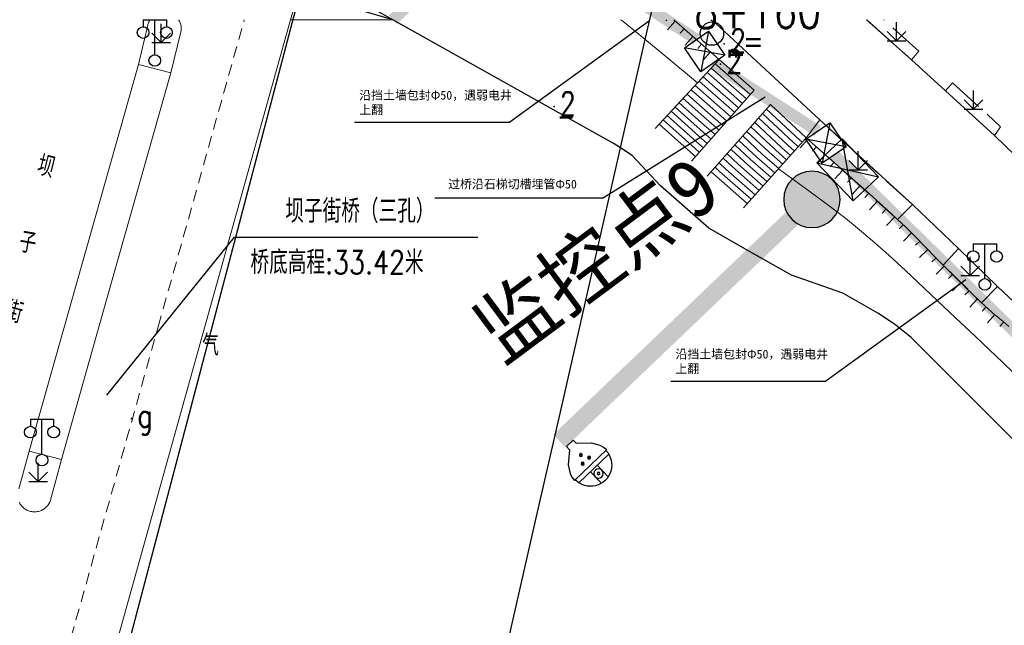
# Model space of a CAD drawing. Extents: x 39527407 to 39530665, y 3786466 to 3790957.
# Tile 41 of 113: x 39529168 to 39529252, y 3788085 to 3788137. Entities that reach past the tile are written whole.
import ezdxf
from ezdxf.enums import TextEntityAlignment as Align

# ---------------------------------------------------------------- set-up
doc = ezdxf.new("R2010")
doc.units = 0
doc.header["$PDSIZE"] = 0.2
doc.linetypes.add('X0', pattern=[4, 3, -1])
doc.linetypes.add('X70', pattern=[1.6, 1, -0.6])
doc.layers.get('0').update_dxf_attribs({"linetype": 'CONTINUOUS'})
for name, color, linetype in [('04-安保监控', 4, 'CONTINUOUS'), ('DLSS', 4, 'CONTINUOUS'), ('GXYZ', 2, 'CONTINUOUS'), ('JCDL_DMX_F', 30, 'CONTINUOUS'), ('JCDL_JMDD_F', 231, 'CONTINUOUS'), ('JCDL_JMDX_F', 231, 'CONTINUOUS'), ('JCDL_JT_ZJ', 100, 'CONTINUOUS'), ('JCDL_JTD_F', 100, 'CONTINUOUS'), ('JCDL_JTX_F', 100, 'CONTINUOUS'), ('JMD', 6, 'CONTINUOUS'), ('SXSS', 5, 'CONTINUOUS'), ('ZBTZ', 3, 'CONTINUOUS'), ('zdh', 7, 'CONTINUOUS'), ('ZJ', 7, 'CONTINUOUS'), ('断面线', 2, 'CONTINUOUS'), ('水面监控', 7, 'CONTINUOUS'), ('综合管网', 1, 'CONTINUOUS')]:
    doc.layers.add(name, color=color, linetype=linetype)
for name, color, linetype, lineweight in [('JCDL_JMDX', 1, 'CONTINUOUS', 0), ('JCDL_SXM', 5, 'CONTINUOUS', 0), ('JCDL_SXX', 5, 'CONTINUOUS', 0), ('JCDL_ZBX', 3, 'CONTINUOUS', 0), ('JCDL_ZBX_F', 7, 'CONTINUOUS', 0)]:
    doc.layers.add(name, color=color, linetype=linetype, lineweight=lineweight)
doc.styles.add('HT', font='simhei.ttf')
doc.styles.add('HZ', font='rs', dxfattribs={"width": 0.8, "bigfont": 'hztxt'})
doc.styles.get("Standard").update_dxf_attribs({"font": 'txt', "width": 1.1})
doc.linetypes.add('10422', pattern='A,2,[150,AAA.SHX,S=1,R=0,X=0,Y=1],2,[177,AAA.SHX,S=1,R=0,X=0,Y=0.8],1e-09', length=4)
doc.linetypes.add('X19', pattern='A,4.5,[145,symbolx.shx,S=1,R=0,X=0,Y=1],4.5,-0.5,[146,symbolx.shx,S=1,R=0,X=0,Y=0],-0.5', length=10)
doc.linetypes.add('X35', pattern='A,2,[150,AAA.SHX,S=1,R=0,X=0,Y=1],2,[177,AAA.SHX,S=1,R=0,X=0,Y=0.8],1e-09', length=4)
doc.linetypes.add('X41', pattern='A,1,[18,symbolt.shx,S=1,R=0,X=0,Y=0],2,[8,symbolt.shx,S=1,R=0,X=0,Y=0],1', length=4)
doc.linetypes.add('X67', pattern='A,1,[150,symbolx.shx,S=1,R=0,X=0,Y=1],2,[153,symbolx.shx,S=1,R=0,X=0,Y=0.8],2,[145,symbolx.shx,S=1,R=0,X=0,Y=0],0,[150,symbolx.shx,S=1,R=0,X=0,Y=1],2,[153,symbolx.shx,S=1,R=0,X=0,Y=0.8],2,[150,symbolx.shx,S=1,R=0,X=0,Y=1],0.5,-0.5,[146,symbolx.shx,S=1,R=0,X=0,Y=0],-0.5,0.5,[153,symbolx.shx,S=1,R=0,X=0,Y=0.8],1', length=12)

# ---------------------------------------------------------------- blocks, each defined once
blk = doc.blocks.new('5820000')
at = {"color": 0, "linetype": 'Continuous'}
blk.add_circle((0, 0), 1, dxfattribs=at)
blk = doc.blocks.new('9530003')
at = {"color": 0}
for p, q in [((0, 0), (0, 1.6)), ((-0.8, 0), (0.8, 0))]:
    blk.add_line(p, q, dxfattribs=at)
at = {"color": 0, "linetype": 'Continuous'}
for points in [[(0, 0), (-0.8, 0.8)], [(0, 0), (0.8, 0.8)]]:
    blk.add_lwpolyline(points, dxfattribs=at)
blk = doc.blocks.new('3521000')
at = {"color": 0}
for p, q in [((-1, 3.5), (1, 3.5)), ((0, 0.5), (0, 3.5))]:
    blk.add_line(p, q, dxfattribs=at)
at = {"color": 0, "linetype": 'Continuous', "flags": 128}
for points in [[(-1, 3.5), (-1, 2.9)], [(1, 3.5), (1, 2.9)]]:
    blk.add_lwpolyline(points, dxfattribs=at)
at = {"color": 0}
for centre in [(-1, 2.4), (1, 2.4), (0, 0)]:
    blk.add_circle(centre, 0.5, dxfattribs=at)
blk = doc.blocks.new('弱电井')
at = {"layer": '综合管网', "linetype": 'Continuous', "lineweight": 30}
for p, q in [((39505996.61, 3778252.25), (39506001.85, 3778241.73)), ((39506004.49, 3778249.61), (39505993.97, 3778244.37))]:
    blk.add_line(p, q, dxfattribs=at)
blk.add_lwpolyline([(39505996.61, 3778252.25), (39506004.49, 3778249.61), (39506001.85, 3778241.73), (39505993.97, 3778244.37)], close=True, dxfattribs=at)
blk = doc.blocks.new('A$C645879D4')
at = {"layer": '04-安保监控'}
h = blk.add_hatch(color=256, dxfattribs=at)
edge = h.paths.add_edge_path()
edge.add_arc((404, 404), 404, 0, 360)
blk.add_circle((404, 404), 404, dxfattribs=at)
blk = doc.blocks.new('A$C2CD672AE')
at = {"layer": '04-安保监控', "color": 6}
for p, q in [((3.16, 8.38), (3.16, 9.15)), ((3.16, 9.15), (4.84, 9.15)), ((4.84, 8.38), (4.84, 9.15)), ((3.16, 8.38), (1.14, 6.57)), ((4.84, 8.38), (6.85, 6.57)), ((1.14, 6.57), (0.34, 5.24)), ((6.85, 6.57), (7.66, 5.24)), ((0.1, 4.53), (0, 3.79)), ((0, 3.79), (8, 3.79)), ((0.34, 5.24), (0.1, 4.53)), ((7.66, 5.24), (7.9, 4.53)), ((7.9, 4.53), (8, 3.79)), ((0.31, 2.95), (7.69, 2.95)), ((3.16, 2.95), (3.16, 0.09)), ((4.84, 2.95), (4.84, 0.09))]:
    blk.add_line(p, q, dxfattribs=at)
for centre, major_axis, start_param, end_param in [((4.02, 6.27), (0.188, 0.188), 3.141593, 9.424778), ((4, 3.79), (2.68, 2.68), 2.356194, 5.497787), ((3.26, 4.93), (0.188, 0.188), 6.28318530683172, 12.5663706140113), ((4.85, 4.94), (0.188, 0.188), 3.141593, 9.424778), ((4, 1.71), (0.595, 0.595), 5.497787, 11.780972), ((4, 1.71), (0.161, 0.161), 5.497787, 11.780972)]:
    blk.add_ellipse(centre, major_axis=major_axis, ratio=1, start_param=start_param, end_param=end_param, dxfattribs=at)
for points in [[(3.79, 6.4), (4.25, 6.4), (3.76, 6.27), (4.29, 6.27)], [(3.79, 6.13), (4.25, 6.14), (3.76, 6.27), (4.29, 6.27)], [(3.89, 6.5), (4.16, 6.5), (3.79, 6.4), (4.25, 6.4)], [(3.89, 6.04), (4.16, 6.04), (3.79, 6.13), (4.25, 6.14)], [(4.02, 6.53), (4.02, 6.53), (3.89, 6.5), (4.16, 6.5)], [(4.02, 6), (4.02, 6), (3.89, 6.04), (4.16, 6.04)], [(3.03, 5.07), (3.49, 5.07), (2.99, 4.93), (3.52, 4.93)], [(3.03, 4.8), (3.49, 4.8), (2.99, 4.93), (3.52, 4.93)], [(3.12, 5.16), (3.39, 5.16), (3.03, 5.07), (3.49, 5.07)], [(3.12, 4.7), (3.39, 4.7), (3.03, 4.8), (3.49, 4.8)], [(3.26, 5.2), (3.26, 5.2), (3.12, 5.16), (3.39, 5.16)], [(3.26, 4.67), (3.26, 4.67), (3.12, 4.7), (3.39, 4.7)], [(4.62, 5.07), (5.08, 5.07), (4.59, 4.94), (5.12, 4.94)], [(4.62, 4.8), (5.09, 4.81), (4.59, 4.94), (5.12, 4.94)], [(4.72, 5.17), (4.99, 5.17), (4.62, 5.07), (5.08, 5.07)], [(4.72, 4.71), (4.99, 4.71), (4.62, 4.8), (5.09, 4.81)], [(4.85, 5.2), (4.85, 5.2), (4.72, 5.17), (4.99, 5.17)], [(4.86, 4.67), (4.86, 4.67), (4.72, 4.71), (4.99, 4.71)]]:
    blk.add_solid(points, dxfattribs=at)
blk = doc.blocks.new('A$C30C14BCC')
at = {"layer": '04-安保监控', "color": 2}
for p, q in [((0, 600), (400, 0)), ((0, 0), (400, 600))]:
    blk.add_line(p, q, dxfattribs=at)
at = {"layer": '04-安保监控', "color": 2, "ltscale": 12}
blk.add_lwpolyline([(0, 600), (400, 600), (400, 0), (0, 0)], close=True, dxfattribs=at)

msp = doc.modelspace()

# ---------------------------------------------------------------- linework, layer by layer
at = {"layer": 'DLSS', "color": 9, "linetype": 'Continuous', "lineweight": 0, "elevation": -38.58}
for points in [[(39529181.31548, 3788137.42772), (39529181.34116, 3788137.38263), (39529181.38218, 3788137.30708), (39529181.41865, 3788137.22924), (39529181.45045, 3788137.14938), (39529181.47747, 3788137.06777), (39529181.4996, 3788136.9847), (39529181.51678, 3788136.90047), (39529181.52893, 3788136.81537), (39529181.53603, 3788136.7297), (39529181.53804, 3788136.64376), (39529181.53495, 3788136.55785), (39529181.52678, 3788136.47228), (39529181.51314, 3788136.38742), (39529180.64699, 3788132.86171), (39529177.87699, 3788133.57272)], [(39529177.87699, 3788133.57272), (39529178.64829, 3788136.83447), (39529178.66116, 3788136.91946), (39529178.67945, 3788137.00345), (39529178.70269, 3788137.08622), (39529178.73078, 3788137.16746), (39529178.76364, 3788137.24689), (39529178.80115, 3788137.32424), (39529178.84317, 3788137.39924), (39529178.85913, 3788137.42772)], [(39529178.84317, 3788137.39924), (39529178.85913, 3788137.42772)]]:
    msp.add_lwpolyline(points, dxfattribs=at)
at = {"layer": 'DLSS', "color": 9, "linetype": 'X70', "lineweight": 0, "elevation": -38.58}
for points in [[(39529179.5542, 3788111.06391), (39529186.94273, 3788137.42772)], [(39529168.18887, 3788070.51001), (39529179.5542, 3788111.06391)]]:
    msp.add_lwpolyline(points, dxfattribs=at)
at = {"layer": 'DLSS', "color": 9, "linetype": 'Continuous', "lineweight": 20, "elevation": -38.58}
for points in [[(39529226.97484, 3788137.42772), (39529227.37999, 3788137.12871), (39529236.31999, 3788128.82271), (39529244.258, 3788121.55472), (39529248.215, 3788117.78972), (39529251.54999, 3788114.51771), (39529255.912, 3788110.44171), (39529274.417, 3788092.71271), (39529277.831, 3788089.56071), (39529300.83, 3788067.50871), (39529332.843, 3788036.45119)], [(39529240.32173, 3788137.42772), (39529244.17999, 3788133.99471), (39529247.093, 3788131.32872), (39529251.297, 3788127.48672), (39529260.84899, 3788118.25372), (39529280.592, 3788099.49072), (39529284.05099, 3788096.11971), (39529297.544, 3788083.23971), (39529300.97799, 3788079.97371), (39529327.329, 3788054.70071), (39529331.723, 3788050.52772), (39529332.843, 3788049.44006)]]:
    msp.add_lwpolyline(points, dxfattribs=at)
at = {"layer": 'DLSS', "color": 9, "linetype": 'X19', "lineweight": 0, "elevation": -38.58}
for points in [[(39529177.87699, 3788133.57272), (39529172.63898, 3788115.06527)], [(39529175.19209, 3788113.58796), (39529180.64699, 3788132.86171)], [(39529172.63898, 3788115.06527), (39529168.49, 3788100.40571)], [(39529171.26, 3788099.69472), (39529175.19209, 3788113.58796)]]:
    msp.add_lwpolyline(points, dxfattribs=at)
at = {"layer": 'GXYZ', "color": 9, "linetype": 'Continuous', "elevation": -38.58, "flags": 128}
msp.add_lwpolyline([(39529173.54007, 3788070.62661), (39529195.38189, 3788153.58273)], dxfattribs=at)
at = {"layer": 'JCDL_DMX_F', "color": 9, "linetype": 'X41', "lineweight": 0, "elevation": -38.58}
msp.add_lwpolyline([(39529219.2486, 3788137.42772), (39529219.31327, 3788137.37931), (39529220.82439, 3788136.17013), (39529222.94617, 3788134.41216), (39529225.81559, 3788131.99515)], dxfattribs=at)
at = {"layer": 'JCDL_DMX_F', "color": 9, "linetype": 'X35', "lineweight": 0, "elevation": -38.58}
msp.add_lwpolyline([(39529232.78071, 3788124.63594), (39529235.37678, 3788122.7487), (39529237.22884, 3788121.37026), (39529238.683, 3788120.2434), (39529239.895, 3788119.25172), (39529241.04054, 3788118.27542), (39529242.24509, 3788117.20635), (39529243.62606, 3788115.93698), (39529245.28937, 3788114.37284), (39529246.96109, 3788112.79049), (39529248.37365, 3788111.45268), (39529249.6378, 3788110.25445), (39529250.874, 3788109.08172), (39529252.00846, 3788108.00263), (39529252.89051, 3788107.15611)], dxfattribs=at)
at = {"layer": 'JCDL_JMDX', "color": 9, "linetype": 'X67', "lineweight": 0, "elevation": -38.58}
msp.add_lwpolyline([(39529199.67647, 3788137.42772), (39529218.689, 3788126.77571), (39529220.224, 3788125.76372), (39529222.644, 3788123.18371), (39529226.79299, 3788119.52571), (39529233.895, 3788115.49472), (39529238.286, 3788113.95472), (39529241.308, 3788112.25572), (39529242.72599, 3788111.30572), (39529244.16699, 3788110.14472), (39529253.181, 3788101.12772), (39529326.073, 3788031.05372), (39529332.843, 3788023.87398)], dxfattribs=at)
at = {"layer": 'JCDL_JMDX', "color": 9, "linetype": 'Continuous', "lineweight": 0, "elevation": -38.58}
for points in [[(39529227.53738, 3788133.47501), (39529227.34224, 3788133.65016)], [(39529227.24217, 3788132.38159), (39529226.65674, 3788132.90703)], [(39529227.38978, 3788132.9283), (39529226.99949, 3788133.27859)], [(39529230.01478, 3788130.62792), (39529227.38978, 3788132.9283)], [(39529230.34988, 3788131.01031), (39529227.53738, 3788133.47501)], [(39529226.94695, 3788131.28817), (39529225.97124, 3788132.1639)], [(39529227.09456, 3788131.83488), (39529226.31399, 3788132.53547)], [(39529229.67967, 3788130.24552), (39529227.24217, 3788132.38159)], [(39529226.50413, 3788129.64804), (39529224.943, 3788131.04922)], [(39529226.65174, 3788130.19475), (39529225.28575, 3788131.42078)], [(39529226.79935, 3788130.74146), (39529225.6285, 3788131.79234)], [(39529229.00945, 3788129.48073), (39529226.94695, 3788131.28817)], [(39529229.34456, 3788129.86312), (39529227.09456, 3788131.83488)], [(39529226.20892, 3788128.55462), (39529224.2575, 3788130.30609)], [(39529226.35652, 3788129.10133), (39529224.60025, 3788130.67765)], [(39529228.33924, 3788128.71593), (39529226.65174, 3788130.19475)], [(39529228.67435, 3788129.09833), (39529226.79935, 3788130.74146)], [(39529225.9137, 3788127.4612), (39529223.572, 3788129.56296)], [(39529226.06131, 3788128.00791), (39529223.91475, 3788129.93453)], [(39529228.00413, 3788128.33354), (39529226.50413, 3788129.64804)], [(39529234.09512, 3788126.86834), (39529231.41413, 3788129.37258)], [(39529234.62606, 3788127.07352), (39529231.75356, 3788129.75665)], [(39529225.61849, 3788126.36778), (39529222.8865, 3788128.81984)], [(39529225.7661, 3788126.91449), (39529223.22925, 3788129.1914)], [(39529227.33392, 3788127.56874), (39529226.20892, 3788128.55462)], [(39529227.66903, 3788127.95114), (39529226.35652, 3788129.10133)], [(39529233.03325, 3788126.45796), (39529230.73525, 3788128.60446)], [(39529233.56418, 3788126.66315), (39529231.07469, 3788128.98852)], [(39529225.47088, 3788125.82107), (39529222.54375, 3788128.44828)], [(39529226.99881, 3788127.18635), (39529226.06131, 3788128.00791)], [(39529231.97137, 3788126.04759), (39529230.05637, 3788127.83634)], [(39529232.50231, 3788126.25278), (39529230.39581, 3788128.2204)], [(39529226.3286, 3788126.42155), (39529225.7661, 3788126.91449)], [(39529226.6637, 3788126.80395), (39529225.9137, 3788127.4612)], [(39529230.9095, 3788125.63721), (39529229.3775, 3788127.06821)], [(39529231.44043, 3788125.8424), (39529229.71694, 3788127.45227)], [(39529234.48262, 3788126.52871), (39529234.09512, 3788126.86834)], [(39529234.81981, 3788126.90371), (39529234.62606, 3788127.07352)], [(39529225.99349, 3788126.03916), (39529225.61849, 3788126.36778)], [(39529229.84762, 3788125.22684), (39529228.69862, 3788126.30009)], [(39529230.37856, 3788125.43203), (39529229.03806, 3788126.68415)], [(39529233.13387, 3788125.02871), (39529231.97137, 3788126.04759)], [(39529233.47106, 3788125.40371), (39529232.50231, 3788126.25278)], [(39529233.80825, 3788125.77871), (39529233.03325, 3788126.45796)], [(39529234.14544, 3788126.15371), (39529233.56418, 3788126.66315)], [(39529225.65838, 3788125.65676), (39529225.47088, 3788125.82107)], [(39529228.25481, 3788124.61128), (39529227.68031, 3788125.1479)], [(39529228.78575, 3788124.81647), (39529228.01975, 3788125.53196)], [(39529229.31668, 3788125.02165), (39529228.35918, 3788125.91603)], [(39529231.78513, 3788123.52871), (39529229.84762, 3788125.22684)], [(39529232.12231, 3788123.90371), (39529230.37856, 3788125.43203)], [(39529232.4595, 3788124.27871), (39529230.9095, 3788125.63721)], [(39529232.79669, 3788124.65371), (39529231.44043, 3788125.8424)], [(39529227.19293, 3788124.2009), (39529227.00143, 3788124.37978)], [(39529227.72387, 3788124.40609), (39529227.34087, 3788124.76384)], [(39529230.43638, 3788122.02871), (39529227.72387, 3788124.40609)], [(39529230.77356, 3788122.40371), (39529228.25481, 3788124.61128)], [(39529231.11075, 3788122.77871), (39529228.78575, 3788124.81647)], [(39529231.44794, 3788123.15371), (39529229.31668, 3788125.02165)], [(39529230.09919, 3788121.65371), (39529227.19293, 3788124.2009)]]:
    msp.add_lwpolyline(points, dxfattribs=at)
at = {"layer": 'JCDL_JMDX_F', "color": 9, "linetype": 'Continuous', "lineweight": 0, "elevation": -38.58}
for points in [[(39529222.201, 3788128.07671), (39529227.68499, 3788134.02172)], [(39529230.68499, 3788131.39271), (39529227.68499, 3788134.02172)], [(39529225.32327, 3788125.27436), (39529230.68499, 3788131.39271)], [(39529226.66199, 3788123.99572), (39529232.093, 3788130.14071)], [(39529235.157, 3788127.27871), (39529232.093, 3788130.14071)], [(39529229.762, 3788121.27871), (39529235.157, 3788127.27871)]]:
    msp.add_lwpolyline(points, dxfattribs=at)
at = {"layer": 'JCDL_JTX_F', "color": 9, "linetype": 'Continuous', "lineweight": 0, "elevation": -38.58}
for points in [[(39529190.91794, 3788137.42772), (39529182.99215, 3788109.04298)], [(39529182.99215, 3788109.04298), (39529171.945, 3788069.47972)]]:
    msp.add_lwpolyline(points, dxfattribs=at)
at = {"layer": 'JCDL_SXM', "color": 9, "linetype": 'Continuous', "lineweight": 0, "elevation": -38.58}
msp.add_lwpolyline([(39529199.67647, 3788137.42772), (39529190.91794, 3788137.42772), (39529192.10891, 3788141.6816), (39529199.67647, 3788137.42772)], dxfattribs=at)
at = {"layer": 'JCDL_SXX', "color": 9, "linetype": 'Continuous', "lineweight": 0, "elevation": -38.58}
for points in [[(39529223.20413, 3788137.42772), (39529223.10975, 3788137.31886)], [(39529223.91974, 3788137.31153), (39529223.26177, 3788136.55848)], [(39529227.68499, 3788134.02172), (39529223.78676, 3788137.42772)], [(39529224.67279, 3788136.65357), (39529224.34381, 3788136.27704)], [(39529225.42584, 3788135.99561), (39529224.76788, 3788135.24256)], [(39529226.17889, 3788135.33764), (39529225.84991, 3788134.96112)], [(39529226.93194, 3788134.67968), (39529226.27398, 3788133.92663)], [(39529235.28072, 3788127.16948), (39529234.61864, 3788126.41957)], [(39529252.54304, 3788111.11041), (39529252.04054, 3788111.52758), (39529251.57536, 3788111.91115), (39529251.13853, 3788112.28496), (39529250.69154, 3788112.68313), (39529250.19656, 3788113.13822), (39529249.70905, 3788113.59344), (39529249.29012, 3788113.99212), (39529248.90623, 3788114.36686), (39529248.52158, 3788114.75186), (39529248.13972, 3788115.13674), (39529247.76636, 3788115.51102), (39529247.3673, 3788115.90882), (39529246.91, 3788116.36271), (39529246.44677, 3788116.82411), (39529246.02544, 3788117.25011), (39529245.61004, 3788117.67762), (39529245.16426, 3788118.14345), (39529244.69972, 3788118.62522), (39529244.21385, 3788119.11257), (39529243.65951, 3788119.65152), (39529242.994, 3788120.28471), (39529242.07802, 3788121.13239), (39529240.583, 3788122.47689), (39529238.32174, 3788124.48461), (39529235.157, 3788127.27871)], [(39529236.03036, 3788126.50763), (39529235.69944, 3788126.13281)], [(39529236.78, 3788125.84579), (39529236.11773, 3788125.09566)], [(39529237.52964, 3788125.18394), (39529237.19872, 3788124.80912)], [(39529238.27928, 3788124.5221), (39529237.61598, 3788123.77081)], [(39529239.02717, 3788123.85827), (39529238.6952, 3788123.48438)], [(39529239.77496, 3788123.19433), (39529239.10485, 3788122.4396)], [(39529240.52274, 3788122.53039), (39529240.19077, 3788122.1565)], [(39529241.26663, 3788121.86209), (39529240.5808, 3788121.09949)], [(39529242.01017, 3788121.1934), (39529241.67583, 3788120.82163)], [(39529242.74499, 3788120.51515), (39529242.05068, 3788119.76489)], [(39529243.47268, 3788119.82928), (39529243.12804, 3788119.46703)], [(39529244.19161, 3788119.1342), (39529243.48438, 3788118.40678)], [(39529244.89463, 3788118.42308), (39529244.5347, 3788118.07602)], [(39529245.58708, 3788117.70162), (39529244.86953, 3788117.01495)], [(39529246.28612, 3788116.98655), (39529245.93062, 3788116.63495)], [(39529246.99355, 3788116.27978), (39529246.29829, 3788115.5793)], [(39529247.70258, 3788115.5746), (39529247.34959, 3788115.22048)], [(39529248.40826, 3788114.86607), (39529247.70373, 3788114.16708)], [(39529249.11724, 3788114.16087), (39529248.76798, 3788113.80309)], [(39529249.84069, 3788113.47053), (39529249.17858, 3788112.76146)], [(39529250.57428, 3788112.79095), (39529250.23587, 3788112.42287)], [(39529251.32247, 3788112.12756), (39529250.7065, 3788111.40774)], [(39529252.08996, 3788111.48656), (39529251.77058, 3788111.10185)]]:
    msp.add_lwpolyline(points, dxfattribs=at)
at = {"layer": 'JCDL_ZBX', "color": 9, "linetype": 'Continuous', "lineweight": 0, "elevation": -38.58}
for points in [[(39529168.49, 3788100.40571), (39529167.59499, 3788097.17571)], [(39529167.63887, 3788096.00726), (39529167.67875, 3788095.93111), (39529167.72306, 3788095.85745), (39529167.77166, 3788095.78654), (39529167.82437, 3788095.71863), (39529167.88102, 3788095.65397), (39529167.94139, 3788095.59277), (39529168.00528, 3788095.53526), (39529168.07247, 3788095.48163), (39529168.14271, 3788095.43208), (39529168.21577, 3788095.38677), (39529168.29138, 3788095.34587), (39529168.36928, 3788095.30952), (39529168.44919, 3788095.27785), (39529168.53084, 3788095.25097), (39529168.61394, 3788095.22896), (39529168.6982, 3788095.21192), (39529168.727, 3788095.20771), (39529168.78332, 3788095.1999), (39529168.869, 3788095.19295), (39529168.95495, 3788095.19107), (39529169.04085, 3788095.1943), (39529169.12641, 3788095.2026), (39529169.21133, 3788095.21596), (39529169.29531, 3788095.23432), (39529169.37805, 3788095.25762), (39529169.45927, 3788095.28579), (39529169.53868, 3788095.31872), (39529169.616, 3788095.35628), (39529169.69096, 3788095.39837), (39529169.76329, 3788095.44482), (39529169.83275, 3788095.49547), (39529169.89908, 3788095.55015), (39529169.96206, 3788095.60866), (39529170.02147, 3788095.67079), (39529170.07708, 3788095.73634), (39529170.12872, 3788095.80506), (39529170.1762, 3788095.87673), (39529170.21935, 3788095.95108), (39529170.25803, 3788096.02785), (39529170.29208, 3788096.10678), (39529170.321, 3788096.18772), (39529171.26, 3788099.69472), (39529168.49, 3788100.40571)]]:
    msp.add_lwpolyline(points, dxfattribs=at)
at = {"layer": 'JCDL_ZBX_F', "color": 9, "linetype": 'X0', "lineweight": 0, "elevation": -38.58}
for points in [[(39529240.34838, 3788137.404), (39529244.17999, 3788133.99471), (39529244.80289, 3788134.71256), (39529241.78053, 3788137.42772)], [(39529247.093, 3788131.32872), (39529247.71299, 3788132.00713), (39529251.831, 3788128.24372), (39529251.297, 3788127.48672), (39529247.093, 3788131.32872)], [(39529242.994, 3788120.28471), (39529244.258, 3788121.55472), (39529236.31999, 3788128.82271), (39529235.157, 3788127.27871), (39529242.994, 3788120.28471)], [(39529250.19656, 3788113.13822), (39529251.54999, 3788114.51771), (39529248.215, 3788117.78972), (39529246.91, 3788116.36271), (39529250.19656, 3788113.13822)]]:
    msp.add_lwpolyline(points, dxfattribs=at)
at = {"layer": 'JMD', "color": 9, "linetype": 'Continuous'}
for p, q in [((39529175.14343, 3788105.20832, -38.58), (39529186.1179, 3788118.76381, -38.58)), ((39529186.1179, 3788118.76381, -38.58), (39529206.9679, 3788118.76381, -38.58))]:
    msp.add_line(p, q, dxfattribs=at)
at = {"layer": 'SXSS', "color": 9, "linetype": '10422', "flags": 128}
msp.add_lwpolyline([(39529709.517, 3787564.26083), (39529708.31982, 3787566.30995), (39529708.34708, 3787566.82102), (39529708.57214, 3787568.23476), (39529708.98535, 3787569.85439), (39529709.01559, 3787571.04819), (39529708.78021, 3787572.21894), (39529708.099, 3787573.71571), (39529699.731, 3787587.87372), (39529698.26, 3787594.58171), (39529697.875, 3787595.90372), (39529697.48177, 3787596.70536), (39529696.83, 3787597.63472), (39529680.57707, 3787617.62259), (39529674.64409, 3787624.91897), (39529671.96556, 3787622.64845), (39529670.5004, 3787624.3769), (39529673.08288, 3787626.56599), (39529663.90439, 3787637.42771), (39529649.789, 3787654.13172), (39529622.53434, 3787686.87647), (39529598.71099, 3787715.49872), (39529585.315, 3787732.26171), (39529585.7501, 3787732.67985), (39529584.284, 3787734.49272), (39529582.843, 3787733.26843), (39529582.41696, 3787732.90646), (39529582.286, 3787732.92894), (39529581.88257, 3787733.0131), (39529581.49045, 3787733.13994), (39529580.99298, 3787733.37284), (39529580.64445, 3787733.59276), (39529580.22008, 3787733.94152), (39529579.8968, 3787734.28936), (39529579.61195, 3787734.68377), (39529579.47405, 3787734.92149), (39529579.25083, 3787735.42338), (39529579.07589, 3787736.08699), (39529579.02591, 3787736.90848), (39529581.17099, 3787738.66171), (39529579.73394, 3787740.57223), (39529579.252, 3787740.20971), (39529564.82, 3787759.65372), (39529530.048, 3787806.58772), (39529494.486, 3787854.92272), (39529493.35399, 3787855.98871), (39529491.669, 3787856.84671), (39529490.90699, 3787856.97571), (39529488.78199, 3787856.52171), (39529488.61765, 3787856.50739), (39529488.12304, 3787856.49592), (39529487.79319, 3787856.50846), (39529487.30214, 3787856.57256), (39529486.66195, 3787856.73229), (39529486.34794, 3787856.83404), (39529485.60265, 3787857.18659), (39529485.18298, 3787857.4486), (39529484.78909, 3787857.74798), (39529484.09199, 3787858.44871), (39529483.01991, 3787859.67884), (39529470.308, 3787874.26472), (39529469.82272, 3787875.04357), (39529469.50075, 3787875.90294), (39529469.40509, 3787876.35228), (39529469.34756, 3787876.96193), (39529469.35747, 3787877.42124), (39529469.38933, 3787877.72593), (39529469.715, 3787878.90372), (39529470.901, 3787881.83472), (39529469.998, 3787883.22071), (39529465.14299, 3787889.00971), (39529435.19275, 3787920.07342), (39529423.4, 3787932.03971), (39529388.43098, 3787966.13733), (39529362.604, 3787991.32072), (39529363.0965, 3787991.77039), (39529361.38401, 3787993.65373), (39529359.55199, 3787992.03472), (39529359.42546, 3787992.04214), (39529359.049, 3787992.09462), (39529358.44293, 3787992.27685), (39529358.21215, 3787992.38169), (39529357.99009, 3787992.50392), (39529357.67621, 3787992.71828), (39529357.34487, 3787993.00863), (39529356.84341, 3787993.66372), (39529356.67038, 3787994.00215), (39529356.51749, 3787994.41844), (39529356.44618, 3787994.72721), (39529356.39048, 3787995.35758), (39529358.1089, 3787997.14814), (39529356.0522, 3787999.32165), (39529355.731, 3787999.01772), (39529340.28299, 3788015.98371), (39529332.843, 3788023.87398), (39529326.073, 3788031.05372), (39529284.5943, 3788070.92886), (39529253.181, 3788101.12772), (39529244.16699, 3788110.14472), (39529242.72599, 3788111.30572), (39529241.308, 3788112.25572), (39529238.286, 3788113.95472), (39529233.895, 3788115.49472), (39529230.0989, 3788117.64933), (39529226.79299, 3788119.52571), (39529222.644, 3788123.18371), (39529220.224, 3788125.76372), (39529219.22733, 3788126.4208), (39529218.689, 3788126.77571), (39529199.67647, 3788137.42772), (39529192.10891, 3788141.6816)], dxfattribs=at)
at = {"layer": 'zdh', "color": 9}
for p in [(39529228.123, 3788135.36272, 1.463), (39529227.805, 3788133.59872, 1.424), (39529213.517, 3788129.96472, -2.017), (39529177.272, 3788103.20472, 1.334)]:
    msp.add_point(p, dxfattribs=at)
at = {"layer": '断面线', "color": 9, "elevation": -38.58, "flags": 128}
msp.add_lwpolyline([(39529193.33807, 3788012.73313), (39529198.24324, 3788034.27322), (39529201.21527, 3788047.32435), (39529202.05371, 3788051.00616), (39529203.01161, 3788055.2126), (39529203.13853, 3788055.76997), (39529205.26105, 3788065.09057), (39529207.5062, 3788074.94974), (39529209.78788, 3788084.96929), (39529212.02555, 3788094.79557), (39529214.26703, 3788104.63858), (39529216.96899, 3788116.50373), (39529219.11342, 3788125.92059), (39529219.22733, 3788126.4208), (39529221.34857, 3788135.73583), (39529222.06901, 3788138.8995), (39529222.31602, 3788139.98418), (39529222.48791, 3788140.73901), (39529224.75467, 3788150.69303), (39529227.32469, 3788161.97879)], dxfattribs=at)
at = {"layer": '水面监控', "color": 6, "const_width": 1.5, "elevation": -38.58}
msp.add_lwpolyline([(39529213.95961, 3788101.27211), (39529235.64542, 3788122.00193)], dxfattribs=at)
at = {"layer": '综合管网', "color": 1, "linetype": 'Continuous', "lineweight": 30}
for p, q in [((39529199.67648, 3788137.42771, -38.58), (39529189.2135, 3788140.48444, 38.58)), ((39529221.70879, 3788137.31766, -38.58), (39529209.71579, 3788128.63239, 77.16)), ((39529231.64128, 3788130.77351), (39529217.75635, 3788122.14555)), ((39529196.40702, 3788128.63239, 77.16), (39529209.71579, 3788128.63239, 77.16)), ((39529203.28387, 3788122.14555), (39529217.75635, 3788122.14555)), ((39529248.83685, 3788115.09513, -38.58), (39529236.84385, 3788106.40986, 77.16)), ((39529223.53507, 3788106.40986, 77.16), (39529236.84385, 3788106.40986, 77.16))]:
    msp.add_line(p, q, dxfattribs=at)
at = {"layer": '综合管网', "color": 6, "linetype": 'Continuous', "lineweight": 30, "const_width": 1, "flags": 128}
for points in [[(39529209.30695, 3788146.54378), (39529225.73588, 3788135.72472)], [(39529207.27096, 3788144.4843), (39529199.67648, 3788137.42771), (39529199.67648, 3788137.42771)], [(39529227.14689, 3788133.66851), (39529236.13566, 3788127.87851)]]:
    msp.add_lwpolyline(points, dxfattribs=at)
at = {"layer": '综合管网', "color": 6, "linetype": 'Continuous', "lineweight": 30, "const_width": 1, "elevation": -38.58, "flags": 128}
msp.add_lwpolyline([(39529237.54668, 3788125.8223), (39529260.84758, 3788102.96776)], dxfattribs=at)

# ---------------------------------------------------------------- block references
at = {"layer": 'JCDL_JMDD_F', "color": 9}
for p in [(39529179.26799, 3788133.92571, -38.58), (39529250.47699, 3788114.70471, -38.58), (39529169.59, 3788099.63272, -38.58)]:
    msp.add_blockref('3521000', p, dxfattribs=at)
at = {"layer": 'JCDL_JTD_F', "color": 9}
msp.add_blockref('5820000', (39529227.06382, 3788136.23165, -38.58), dxfattribs=at)
at = {"layer": 'ZBTZ', "color": 9}
for p in [(39529179.80972, 3788135.48252, -38.58), (39529242.89019, 3788135.60571, -38.58), (39529249.50501, 3788129.74692, -38.58), (39529239.59649, 3788124.55372, -38.58), (39529249.20574, 3788115.46402, -38.58), (39529169.2599, 3788097.79842, -38.58)]:
    msp.add_blockref('9530003', p, dxfattribs=at)
at = {"layer": '水面监控', "color": 6}
for name, p, xscale, yscale, zscale, rotation in [('A$C30C14BCC', (39529236.06746, 3788125.13207, -38.58), -0.007499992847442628, 0.007499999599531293, 0.0075, 223.7088485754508), ('A$C645879D4', (39529235.56824, 3788118.57737, -38.58), -0.005999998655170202, 0.005999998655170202, 0.006, 313.7088485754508), ('A$C2CD672AE', (39529219.29419, 3788099.2172, -38.58), -0.479999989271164, 0.4800000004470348, 0.4800000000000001, 43.70884857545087)]:
    msp.add_blockref(name, p, dxfattribs=dict(at, xscale=xscale, yscale=yscale, zscale=zscale, rotation=rotation))
at = {"layer": '综合管网', "color": 9, "linetype": 'Continuous', "lineweight": 30, "xscale": 0.3000000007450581, "yscale": 0.3000000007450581, "zscale": 0.3000000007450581, "rotation": 322.9863596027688}
for p in [(29383299.35565, 10017908.81733), (29383309.75544, 10017900.97113, -38.58)]:
    msp.add_blockref('弱电井', p, dxfattribs=at)

# ---------------------------------------------------------------- texts
at = {"layer": 'JCDL_JT_ZJ', "color": 9, "lineweight": 0, "style": 'HZ', "width": 0.8}
for s, rotation, p in [('坝', 345.9532215, (39529168.90315, 3788123.62102, -38.58)), ('子', 350.2545933, (39529167.42389, 3788117.00168, -38.58)), ('街', 345.2867222, (39529166.14515, 3788111.14844, -38.58))]:
    msp.add_text(s, height=1.8, rotation=rotation, dxfattribs=at).set_placement(p, align=Align.BOTTOM_LEFT)
msp.add_text('坝子街桥', height=1.8, dxfattribs=at).set_placement((39529160.64636, 3788092.35149, -38.58), align=Align.BOTTOM_LEFT)
at = {"layer": 'JMD', "color": 9, "linetype": 'Continuous', "style": 'HZ', "width": 0.8}
for s, p in [('坝子街桥（三孔）', (39529190.46234, 3788119.99934, -38.58)), (' 桥底高程:33.42米', (39529186.3775, 3788115.60364, -38.58))]:
    msp.add_text(s, height=2, dxfattribs=at).set_placement(p)
at = {"layer": 'zdh', "color": 9, "linetype": 'Continuous', "style": 'HZ', "width": 0.8}
for p in [(39529228.623, 3788134.61272, 1.613), (39529228.305, 3788132.84872, 1.424), (39529214.013, 3788129.21472, -1.867)]:
    msp.add_text('2', height=2, dxfattribs=at).set_placement(p)
at = {"layer": 'zdh', "color": 9, "style": 'HZ', "width": 0.8}
for s, p in [('_=', (39529228.623, 3788134.61272, 1.463)), ('"', (39529228.305, 3788132.84872, 1.424)), ('_', (39529214.017, 3788129.21472, -2.017)), ('g', (39529177.772, 3788102.45472, 1.334))]:
    msp.add_text(s, height=2, dxfattribs=at).set_placement(p)
at = {"layer": 'ZJ', "color": 9, "style": 'HZ', "width": 0.8}
msp.add_text('气', height=1.8, dxfattribs=at).set_placement((39529183.32367, 3788108.06239, -38.58), align=Align.BOTTOM_LEFT)
at = {"layer": '断面线', "color": 9, "linetype": 'Continuous', "style": 'HZ', "width": 0.8}
msp.add_text('8+160', height=3, dxfattribs=at).set_placement((39529236.43848, 3788138.19923, -38.58), align=Align.MIDDLE_RIGHT)
at = {"layer": '水面监控', "color": 9, "linetype": 'ByBlock', "lineweight": 30, "insert": (39529206.06681, 3788111.82261, -38.58), "char_height": 5, "width": 39.99046, "attachment_point": 1, "rotation": 36.6399669}
msp.add_mtext('{\\fSimSun|b0|i0|c134|p54;\\C256;监控点9}', dxfattribs=at)
at = {"layer": '综合管网', "color": 1, "linetype": 'Continuous', "lineweight": 30, "char_height": 0.75, "attachment_point": 1, "style": 'HT'}
for s, insert, width in [('沿挡土墙包封Φ50，遇弱电井上翻', (39529196.80513, 3788131.32024, 77.16), 13.6571455), ('过桥沿石梯切槽埋管Φ50', (39529204.42914, 3788123.68858), 14.2774101), ('沿挡土墙包封Φ50，遇弱电井上翻', (39529223.93319, 3788109.09771, 77.16), 13.6571455), ('沿河岸包封Φ50过桥，连接桥东管路', (39529154.60034, 3788087.72659), 12.7553929)]:
    msp.add_mtext(s, dxfattribs=dict(at, insert=insert, width=width))

doc.saveas('drawing.dxf')
